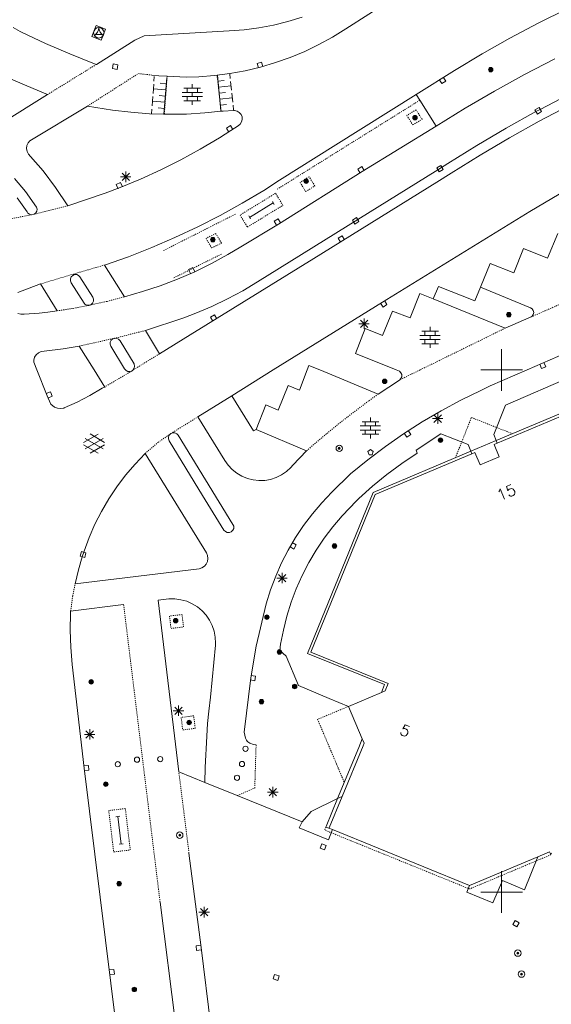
# Model space of a CAD drawing. Header units: millimetres. Extents: x 135944 to 142000, y 454200 to 456692.
# Tile 183 of 185: x 138304 to 138355, y 454539 to 454634. Entities that reach past the tile are written whole.
import ezdxf
from ezdxf.enums import TextEntityAlignment as Align

# ---------------------------------------------------------------- set-up
doc = ezdxf.new("R2010")
doc.units = ezdxf.units.MM
for name, pattern in [('TotaalGBKN2013X$0$DASHDOT', [1, 0.5, -0.25, 0, -0.25]), ('TotaalGBKN2013X$0$DOT', [0.25, 0, -0.25]), ('TotaalGBKN2013X$0$HIDDEN', [0.375, 0.25, -0.125])]:
    doc.linetypes.add(name, pattern=pattern)
doc.layers.get('0').update_dxf_attribs({"color": 251})
doc.layers.add('TotaalGBKN2013X$0$1', color=251, linetype='Continuous')
doc.layers.add('TotaalGBKN2013X$0$GBKN binnenstad 2009$0$SEMANT_ SYMB_', color=251, linetype='Continuous')
doc.styles.add('TotaalGBKN2013X$0$TXT', font='txt.shx')

# ---------------------------------------------------------------- blocks, each defined once
blk = doc.blocks.new('TotaalGBKN2013X$0$A$C7E336BC7')
at = {"linetype": 'Continuous', "lineweight": 0}
for p, q in [((138339501, 454635491), (138335081, 454632671)), ((138353515, 454633220), (138356266, 454634593)), ((138310760, 454631934), (138311189, 454632987)), ((138311189, 454632987), (138312088, 454632621)), ((138328153, 454633023), (138326752, 454632758)), ((138329536, 454633366), (138328153, 454633023)), ((138330897, 454633786), (138329536, 454633366)), ((138350800, 454631776), (138353515, 454633220)), ((138303228, 454632785), (138303906, 454632411)), ((138303906, 454632411), (138304032, 454632351)), ((138304032, 454632351), (138306331, 454631270)), ((138311659, 454631568), (138310760, 454631934)), ((138312088, 454632621), (138311659, 454631568)), ((138314876, 454631590), (138315774, 454632002)), ((138315774, 454632002), (138323919, 454632466)), ((138325340, 454632573), (138323919, 454632466)), ((138326752, 454632758), (138325340, 454632573)), ((138335081, 454632671), (138333809, 454631880)), ((138306331, 454631270), (138308664, 454630262)), ((138311201, 454629263), (138314876, 454631590)), ((138332497, 454631159), (138331148, 454630508)), ((138333809, 454631880), (138332497, 454631159)), ((138348124, 454630263), (138350800, 454631776)), ((138308664, 454630262), (138311028, 454629328)), ((138331148, 454630508), (138329766, 454629930)), ((138345488, 454628680), (138348124, 454630263)), ((138299461, 454629381), (138304551, 454627201)), ((138311028, 454629328), (138311201, 454629263)), ((138328355, 454629427), (138326919, 454629000)), ((138329766, 454629930), (138328355, 454629427)), ((138355101, 454629785), (138352198, 454628279)), ((138317171, 454628171), (138316517, 454628233)), ((138317980, 454628131), (138317171, 454628171)), ((138322505, 454628187), (138321011, 454628074)), ((138323990, 454628379), (138322505, 454628187)), ((138322788, 454628231), (138323134, 454624796)), ((138323982, 454628352), (138324025, 454627923)), ((138325463, 454628651), (138323990, 454628379)), ((138326919, 454629000), (138325463, 454628651)), ((138341811, 454626371), (138345488, 454628680)), ((138352198, 454628279), (138349332, 454626702)), ((138316626, 454626466), (138316694, 454627355)), ((138316717, 454627651), (138316751, 454628095)), ((138317902, 454627411), (138317304, 454627457)), ((138317675, 454624448), (138317947, 454628004)), ((138319811, 454628041), (138317980, 454628131)), ((138321011, 454628074), (138319811, 454628041)), ((138320386, 454626974), (138320386, 454627374)), ((138322846, 454627659), (138323443, 454627719)), ((138322903, 454627086), (138324097, 454627206)), ((138324054, 454627636), (138324140, 454626778)), ((138306528, 454626373), (138302095, 454623613)), ((138304551, 454627201), (138306528, 454626373)), ((138317857, 454626819), (138316660, 454626911)), ((138317811, 454626226), (138317213, 454626272)), ((138319406, 454626574), (138321366, 454626574)), ((138319586, 454626974), (138321186, 454626974)), ((138319886, 454626574), (138319886, 454626974)), ((138320386, 454626174), (138320386, 454626574)), ((138320886, 454626574), (138320886, 454626974)), ((138322961, 454626514), (138323558, 454626574)), ((138324169, 454626491), (138324256, 454625632)), ((138341811, 454626371), (138334129, 454621567)), ((138342158, 454625820), (138341811, 454626371)), ((138349332, 454626702), (138346506, 454625056)), ((138353689, 454624953), (138356367, 454626348)), ((138316535, 454625281), (138316603, 454626170)), ((138317766, 454625634), (138316569, 454625725)), ((138319406, 454626174), (138321366, 454626174)), ((138319586, 454625774), (138321186, 454625774)), ((138319886, 454625774), (138319886, 454626174)), ((138320386, 454625374), (138320386, 454625774)), ((138320886, 454625774), (138320886, 454626174)), ((138323018, 454625941), (138324212, 454626061)), ((138323076, 454625369), (138323673, 454625429)), ((138324284, 454625346), (138324328, 454624916)), ((138343721, 454623341), (138342158, 454625820)), ((138356472, 454625332), (138353588, 454623817)), ((138310353, 454625264), (138304821, 454621951)), ((138312757, 454624885), (138310353, 454625264)), ((138314515, 454624670), (138312757, 454624885)), ((138316281, 454624534), (138314515, 454624670)), ((138317706, 454624490), (138316281, 454624534)), ((138316479, 454624540), (138316513, 454624984)), ((138317720, 454625041), (138317122, 454625087)), ((138318051, 454624479), (138317706, 454624490)), ((138319822, 454624503), (138318051, 454624479)), ((138321590, 454624607), (138319822, 454624503)), ((138323152, 454624770), (138321590, 454624607)), ((138323351, 454624791), (138323152, 454624770)), ((138324321, 454624851), (138323351, 454624791)), ((138324432, 454624851), (138324321, 454624851)), ((138324676, 454624795), (138324432, 454624851)), ((138324890, 454624664), (138324676, 454624795)), ((138325052, 454624474), (138324890, 454624664)), ((138325146, 454624242), (138325052, 454624474)), ((138346506, 454625056), (138343721, 454623341)), ((138350440, 454623155), (138353292, 454624740)), ((138353292, 454624740), (138353689, 454624953)), ((138324771, 454623381), (138324965, 454623539)), ((138324965, 454623539), (138325101, 454623749)), ((138325101, 454623749), (138325163, 454623992)), ((138325163, 454623992), (138325146, 454624242)), ((138353588, 454623817), (138350743, 454622232)), ((138322984, 454622225), (138324071, 454622921)), ((138324071, 454622921), (138324771, 454623381)), ((138343721, 454623341), (138336641, 454618991)), ((138347628, 454621501), (138350440, 454623155)), ((138304661, 454621742), (138304551, 454621476)), ((138304821, 454621951), (138304661, 454621742)), ((138321156, 454621131), (138322984, 454622225)), ((138334129, 454621567), (138328741, 454618161)), ((138350743, 454622232), (138347938, 454620578)), ((138304551, 454621476), (138304520, 454621190)), ((138304520, 454621190), (138304567, 454620906)), ((138304567, 454620906), (138304691, 454620647)), ((138304691, 454620647), (138304881, 454620431)), ((138319287, 454620106), (138321156, 454621131)), ((138344858, 454619778), (138347628, 454621501)), ((138304881, 454620431), (138306101, 454619071)), ((138317382, 454619151), (138319287, 454620106)), ((138343908, 454619166), (138344858, 454619778)), ((138347938, 454620578), (138345174, 454618856)), ((138306101, 454619071), (138307301, 454617481)), ((138313657, 454618138), (138314365, 454618846)), ((138314365, 454618138), (138313657, 454618846)), ((138314011, 454617992), (138314011, 454618992)), ((138315442, 454618270), (138317382, 454619151)), ((138336641, 454618991), (138328641, 454613971)), ((138336229, 454614399), (138343908, 454619166)), ((138345174, 454618856), (138343811, 454617971)), ((138304431, 454617091), (138303374, 454618331)), ((138313471, 454617461), (138315442, 454618270)), ((138313511, 454618492), (138314511, 454618492)), ((138328741, 454618161), (138327227, 454617196)), ((138343811, 454617971), (138332021, 454610661)), ((138305471, 454615601), (138304431, 454617091)), ((138307301, 454617481), (138308471, 454615721)), ((138308471, 454615721), (138312041, 454616931)), ((138312041, 454616931), (138313471, 454617461)), ((138327227, 454617196), (138325159, 454615960)), ((138303611, 454616491), (138304561, 454615141)), ((138325159, 454615960), (138323051, 454614793)), ((138325875, 454614603), (138328142, 454615990)), ((138328230, 454615846), (138328054, 454616134)), ((138355501, 454616821), (138352691, 454615181)), ((138304561, 454615141), (138304639, 454615026)), ((138304639, 454615026), (138304799, 454614905)), ((138305245, 454614908), (138305404, 454615032)), ((138305404, 454615032), (138305503, 454615207)), ((138305526, 454615407), (138305471, 454615601)), ((138305503, 454615207), (138305526, 454615407)), ((138352691, 454615181), (138338611, 454606491)), ((138304799, 454614905), (138304994, 454614856)), ((138304994, 454614856), (138305230, 454614901)), ((138305230, 454614901), (138305245, 454614908)), ((138323051, 454614793), (138320906, 454613697)), ((138325963, 454614460), (138325787, 454614747)), ((138326631, 454608451), (138336229, 454614399)), ((138320906, 454613697), (138318725, 454612673)), ((138328641, 454613971), (138325021, 454611781)), ((138318725, 454612673), (138316512, 454611722)), ((138354391, 454610701), (138355391, 454613051)), ((138316512, 454611722), (138314268, 454610845)), ((138325021, 454611781), (138323796, 454611048)), ((138351161, 454609311), (138352111, 454611621)), ((138352111, 454611621), (138354391, 454610701)), ((138314268, 454610845), (138311996, 454610043)), ((138332021, 454610661), (138320191, 454603371)), ((138323796, 454611048), (138322228, 454610192)), ((138352457, 454600000), (138377131, 454610891)), ((138313901, 454607011), (138311996, 454610043)), ((138320623, 454609408), (138318984, 454608696)), ((138322228, 454610192), (138320623, 454609408)), ((138347981, 454607921), (138348901, 454610191)), ((138348901, 454610191), (138351161, 454609311)), ((138308792, 454608915), (138308717, 454608731)), ((138308717, 454608731), (138308720, 454608533)), ((138308720, 454608533), (138308801, 454608351)), ((138308933, 454609055), (138308792, 454608915)), ((138308801, 454608351), (138310031, 454606390)), ((138309117, 454609130), (138308933, 454609055)), ((138309316, 454609126), (138309117, 454609130)), ((138309497, 454609045), (138309316, 454609126)), ((138309631, 454608901), (138309497, 454609045)), ((138310861, 454606981), (138309631, 454608901)), ((138318984, 454608696), (138317316, 454608059)), ((138325212, 454607589), (138326631, 454608451)), ((138305861, 454608231), (138303675, 454607399)), ((138307444, 454605660), (138305861, 454608231)), ((138315620, 454607497), (138313901, 454607011)), ((138317316, 454608059), (138315620, 454607497)), ((138323753, 454606796), (138325212, 454607589)), ((138343961, 454607981), (138343443, 454606811)), ((138347431, 454606631), (138343961, 454607981)), ((138347981, 454607921), (138347431, 454606631)), ((138347981, 454607921), (138352761, 454605951)), ((138310844, 454606402), (138310927, 454606588)), ((138310933, 454606791), (138310861, 454606981)), ((138310927, 454606588), (138310933, 454606791)), ((138322258, 454606075), (138323753, 454606796)), ((138338611, 454606491), (138328143, 454600000)), ((138341231, 454604991), (138342171, 454607331)), ((138342171, 454607331), (138343443, 454606811)), ((138343443, 454606811), (138350331, 454603991)), ((138305715, 454605432), (138306541, 454605531)), ((138306541, 454605531), (138307444, 454605660)), ((138310031, 454606390), (138310145, 454606280)), ((138310145, 454606280), (138310330, 454606199)), ((138310330, 454606199), (138310532, 454606195)), ((138310532, 454606195), (138310696, 454606262)), ((138310696, 454606262), (138310844, 454606402)), ((138320730, 454605426), (138322258, 454606075)), ((138338601, 454603301), (138339541, 454605631)), ((138339541, 454605631), (138341231, 454604991)), ((138352761, 454605951), (138352926, 454605844)), ((138352926, 454605844), (138353036, 454605681)), ((138353036, 454605681), (138353072, 454605488)), ((138303981, 454605337), (138303698, 454605416)), ((138304275, 454605337), (138303981, 454605337)), ((138304275, 454605337), (138305715, 454605432)), ((138315891, 454603771), (138319571, 454604991)), ((138319571, 454604991), (138320730, 454605426)), ((138336477, 454604068), (138337185, 454604776)), ((138337185, 454604068), (138336477, 454604776)), ((138336831, 454603922), (138336831, 454604922)), ((138350331, 454603991), (138352827, 454605073)), ((138352915, 454605137), (138352827, 454605073)), ((138353030, 454605297), (138352915, 454605137)), ((138353072, 454605488), (138353030, 454605297)), ((138317240, 454601536), (138315891, 454603771)), ((138336021, 454601571), (138336951, 454603951)), ((138336331, 454604422), (138337331, 454604422)), ((138336951, 454603951), (138338601, 454603301)), ((138342350, 454603710), (138343950, 454603710)), ((138342650, 454603310), (138342650, 454603710)), ((138343150, 454603710), (138343150, 454604110)), ((138343650, 454603310), (138343650, 454603710)), ((138312621, 454602841), (138312530, 454602661)), ((138312773, 454602971), (138312621, 454602841)), ((138312891, 454603019), (138312773, 454602971)), ((138312942, 454603029), (138312891, 454603019)), ((138313146, 454603019), (138312942, 454603029)), ((138313332, 454602932), (138313146, 454603019)), ((138313470, 454602781), (138313332, 454602932)), ((138314811, 454600591), (138313470, 454602781)), ((138320191, 454603371), (138317240, 454601536)), ((138342170, 454603310), (138344130, 454603310)), ((138342170, 454602910), (138344130, 454602910)), ((138342650, 454602510), (138342650, 454602910)), ((138343150, 454602910), (138343150, 454603310)), ((138343650, 454602510), (138343650, 454602910)), ((138305921, 454601761), (138305662, 454601640)), ((138306202, 454601805), (138305921, 454601761)), ((138308031, 454602029), (138306202, 454601805)), ((138309571, 454602281), (138308031, 454602029)), ((138309571, 454602281), (138310983, 454600000)), ((138312530, 454602661), (138312516, 454602461)), ((138312516, 454602461), (138312581, 454602271)), ((138312581, 454602271), (138313911, 454600091)), ((138342350, 454602510), (138343950, 454602510)), ((138343150, 454602110), (138343150, 454602510)), ((138350000, 454600000), (138350000, 454602000)), ((138305211, 454600940), (138305200, 454600736)), ((138305293, 454601213), (138305211, 454600940)), ((138305448, 454601453), (138305293, 454601213)), ((138305662, 454601640), (138305448, 454601453)), ((138339910, 454600000), (138336021, 454601571)), ((138305200, 454600736), (138305492, 454600000)), ((138313911, 454600091), (138313981, 454600000)), ((138314724, 454600000), (138314833, 454600170)), ((138314823, 454600566), (138314811, 454600591)), ((138314867, 454600369), (138314823, 454600566)), ((138314833, 454600170), (138314867, 454600369)), ((138331551, 454600431), (138331388, 454600000)), ((138332595, 454600000), (138331551, 454600431)), ((138350000, 454600000), (138348000, 454600000)), ((138350000, 454600000), (138352000, 454600000))]:
    blk.add_line(p, q, dxfattribs=at)
at = {"linetype": 'TotaalGBKN2013X$0$HIDDEN', "lineweight": 0}
for p, q in [((138311201, 454629263), (138306528, 454626373)), ((138310353, 454625264), (138315222, 454628381)), ((138315222, 454628381), (138316517, 454628233)), ((138322759, 454628206), (138323152, 454624770)), ((138317706, 454624490), (138317980, 454628131)), ((138317705, 454624474), (138317706, 454624490)), ((138308471, 454615721), (138305230, 454614901)), ((138304994, 454614856), (138302141, 454614311)), ((138309021, 454609181), (138311996, 454610043)), ((138352827, 454605073), (138363531, 454609761)), ((138305861, 454608231), (138309021, 454609181)), ((138310532, 454606195), (138312225, 454606567)), ((138312225, 454606567), (138313901, 454607011)), ((138307444, 454605660), (138308993, 454605895)), ((138308993, 454605895), (138310532, 454606195)), ((138312891, 454603019), (138315891, 454603771)), ((138342196, 454600000), (138350331, 454603991)), ((138309571, 454602281), (138312891, 454603019)), ((138317240, 454601536), (138314724, 454600000))]:
    blk.add_line(p, q, dxfattribs=at)
at = {"linetype": 'TotaalGBKN2013X$0$DASHDOT', "lineweight": 0}
for p, q in [((138342158, 454625820), (138328461, 454617271)), ((138324511, 454614921), (138317631, 454611431)), ((138323171, 454611091), (138318611, 454608811))]:
    blk.add_line(p, q, dxfattribs=at)
at = {"linetype": 'TotaalGBKN2013X$0$DOT', "lineweight": 0}
for p, q in [((138341810, 454624910), (138340920, 454624370)), ((138342390, 454624000), (138341810, 454624910)), ((138340920, 454624370), (138341500, 454623460)), ((138341500, 454623460), (138342390, 454624000)), ((138331570, 454618500), (138330700, 454617960)), ((138330700, 454617960), (138331250, 454617080)), ((138332120, 454617620), (138331570, 454618500)), ((138331250, 454617080), (138332120, 454617620)), ((138322640, 454613060), (138321700, 454612600)), ((138323180, 454612140), (138322640, 454613060)), ((138321700, 454612600), (138322240, 454611680)), ((138322240, 454611680), (138323180, 454612140))]:
    blk.add_line(p, q, dxfattribs=at)
at = {"linetype": 'Continuous', "lineweight": 0}
for points in [[(138313244, 454629231), (138312799, 454629297), (138312733, 454628851), (138313179, 454628786), (138313244, 454629231)], [(138327147, 454629043), (138327023, 454629475), (138326590, 454629352), (138326714, 454628919)], [(138344029, 454627798), (138344263, 454627414), (138344647, 454627647), (138344414, 454628032)], [(138353198, 454624892), (138353431, 454624507), (138353816, 454624741), (138353583, 454625125), (138353198, 454624892)], [(138324274, 454623017), (138324038, 454623400), (138323655, 454623164), (138323890, 454622781)], [(138336845, 454619089), (138336607, 454619471), (138336225, 454619233), (138336462, 454618851)], [(138343796, 454619364), (138344020, 454618974), (138344410, 454619199), (138344186, 454619589), (138343796, 454619364)], [(138313694, 454617525), (138313525, 454617942), (138313108, 454617772), (138313277, 454617355)], [(138328831, 454614089), (138328595, 454614472), (138328212, 454614236), (138328448, 454613853)], [(138335727, 454614350), (138335963, 454613967), (138336346, 454614204), (138336110, 454614587), (138335727, 454614350)], [(138334964, 454612469), (138334727, 454612851), (138334345, 454612613), (138334582, 454612231)], [(138320622, 454609401), (138320440, 454609812), (138320028, 454609631), (138320210, 454609219)], [(138338408, 454606394), (138338646, 454606012), (138339028, 454606250), (138338791, 454606632)], [(138322744, 454604907), (138322508, 454605290), (138322125, 454605054), (138322360, 454604671)], [(138353645, 454600540), (138353826, 454600128), (138354238, 454600309), (138354057, 454600721)]]:
    blk.add_lwpolyline(points, dxfattribs=at)
at = {"linetype": 'TotaalGBKN2013X$0$DOT', "lineweight": 0}
blk.add_lwpolyline([(138329061, 454615761), (138328356, 454616913), (138324956, 454614833), (138325661, 454613681), (138329061, 454615761)], dxfattribs=at)
at = {"linetype": 'Continuous', "lineweight": 0}
for centre, radius in [((138311438, 454632285), 500), ((138348961, 454628752), 215), ((138348961, 454628752), 155), ((138348961, 454628752), 95), ((138348961, 454628752), 35), ((138341711, 454624162), 215), ((138341711, 454624162), 155), ((138341711, 454624162), 95), ((138341711, 454624162), 35), ((138331291, 454618072), 215), ((138331291, 454618072), 155), ((138331291, 454618072), 95), ((138331291, 454618072), 35), ((138322351, 454612472), 215), ((138322351, 454612472), 155), ((138322351, 454612472), 95), ((138322351, 454612472), 35), ((138350691, 454605292), 215), ((138350691, 454605292), 155), ((138350691, 454605292), 95), ((138350691, 454605292), 35)]:
    blk.add_circle(centre, radius, dxfattribs=at)
for centre, radius, start, end in [((138310456, 454632853), 984, 303.89611, 356.03804), ((138311438, 454631136), 999, 64.2764, 115.72044), ((138312418, 454632852), 982, 183.93068, 236.24524)]:
    blk.add_arc(centre, radius, start, end, dxfattribs=at)
blk = doc.blocks.new('TotaalGBKN2013X$0$A$C74320002')
at = {"linetype": 'Continuous', "lineweight": 0}
for p, q in [((138305492, 454600000), (138306478, 454597517)), ((138310983, 454600000), (138311997, 454598362)), ((138314041, 454599946), (138313981, 454600000)), ((138314223, 454599857), (138314041, 454599946)), ((138314425, 454599845), (138314223, 454599857)), ((138314616, 454599911), (138314425, 454599845)), ((138314724, 454600000), (138314616, 454599911)), ((138328143, 454600000), (138324161, 454597531)), ((138330661, 454598071), (138331388, 454600000)), ((138332595, 454600000), (138338191, 454597691)), ((138340081, 454599931), (138339910, 454600000)), ((138340220, 454599870), (138340081, 454599931)), ((138340363, 454599733), (138340220, 454599870)), ((138350000, 454600000), (138348000, 454600000)), ((138348921, 454598461), (138352457, 454600000)), ((138350000, 454600000), (138352000, 454600000)), ((138350000, 454600000), (138350000, 454598000)), ((138358115, 454600000), (138350361, 454596631)), ((138338191, 454597691), (138340221, 454599031)), ((138340221, 454599031), (138340364, 454599169)), ((138340441, 454599550), (138340363, 454599733)), ((138340364, 454599169), (138340441, 454599352)), ((138340441, 454599352), (138340441, 454599550)), ((138310579, 454597547), (138311757, 454598244)), ((138311757, 454598244), (138311892, 454598331)), ((138311997, 454598362), (138311892, 454598331)), ((138328621, 454596141), (138329551, 454598501)), ((138329551, 454598501), (138330661, 454598071)), ((138346094, 454597103), (138347997, 454598038)), ((138347997, 454598038), (138348921, 454598461)), ((138306478, 454597517), (138306849, 454596713)), ((138309362, 454596919), (138310579, 454597547)), ((138324161, 454597531), (138320921, 454595501)), ((138324161, 454597531), (138326241, 454594161)), ((138344229, 454596096), (138346094, 454597103)), ((138349484, 454593241), (138359131, 454597311)), ((138306849, 454596713), (138307201, 454596448)), ((138307201, 454596448), (138307480, 454596338)), ((138307480, 454596338), (138307777, 454596305)), ((138307777, 454596305), (138308073, 454596352)), ((138308073, 454596352), (138308110, 454596363)), ((138308110, 454596363), (138309362, 454596919)), ((138326491, 454594291), (138327421, 454596641)), ((138327421, 454596641), (138328621, 454596141)), ((138342402, 454595020), (138344229, 454596096)), ((138350361, 454596631), (138349241, 454593811)), ((138349586, 454593000), (138358981, 454596961)), ((138320921, 454595501), (138323511, 454591331)), ((138337440, 454595040), (138337440, 454595440)), ((138343381, 454595332), (138344381, 454595332)), ((138343527, 454594978), (138344235, 454595686)), ((138344235, 454594978), (138343527, 454595686)), ((138343881, 454594832), (138343881, 454595832)), ((138326241, 454594161), (138326491, 454594291)), ((138331331, 454592261), (138326491, 454594291)), ((138336460, 454594640), (138338420, 454594640)), ((138336460, 454594240), (138338420, 454594240)), ((138336640, 454595040), (138338240, 454595040)), ((138336940, 454594640), (138336940, 454595040)), ((138336940, 454593840), (138336940, 454594240)), ((138337440, 454594240), (138337440, 454594640)), ((138337940, 454594640), (138337940, 454595040)), ((138337940, 454593840), (138337940, 454594240)), ((138340618, 454593876), (138342402, 454595020)), ((138309982, 454593046), (138311384, 454593855)), ((138310119, 454592433), (138311852, 454593432)), ((138311852, 454592444), (138310120, 454593446)), ((138311982, 454593063), (138310596, 454593864)), ((138318097, 454593403), (138318112, 454593605)), ((138318161, 454593211), (138318097, 454593403)), ((138318112, 454593605), (138318203, 454593785)), ((138318203, 454593785), (138318309, 454593887)), ((138318309, 454593887), (138318333, 454593903)), ((138318333, 454593903), (138318524, 454593972)), ((138318524, 454593972), (138318727, 454593963)), ((138318727, 454593963), (138318910, 454593876)), ((138318910, 454593876), (138319031, 454593751)), ((138319031, 454593751), (138324281, 454585211)), ((138336640, 454593840), (138338240, 454593840)), ((138337440, 454593440), (138337440, 454593840)), ((138338878, 454592665), (138340618, 454593876)), ((138341821, 454592321), (138344191, 454593891)), ((138344191, 454593891), (138346801, 454592851)), ((138349241, 454593811), (138349484, 454593241)), ((138311383, 454592023), (138309982, 454592832)), ((138310596, 454592014), (138311982, 454592814)), ((138321371, 454587961), (138318161, 454593211)), ((138337185, 454591390), (138338878, 454592665)), ((138341911, 454592031), (138341821, 454592321)), ((138346801, 454592851), (138347063, 454592220)), ((138349484, 454593241), (138347063, 454592220)), ((138349586, 454593000), (138349281, 454592871)), ((138349281, 454592871), (138349781, 454591681)), ((138349586, 454593000), (138349484, 454593241)), ((138314904, 454590976), (138315861, 454591981)), ((138321739, 454582488), (138315861, 454591981)), ((138330021, 454590881), (138331331, 454592261)), ((138335541, 454590051), (138337185, 454591390)), ((138347063, 454592220), (138337695, 454588265)), ((138347162, 454591979), (138337899, 454588061)), ((138340444, 454591038), (138341911, 454592031)), ((138347162, 454591979), (138347063, 454592220)), ((138347451, 454592101), (138347162, 454591979)), ((138347951, 454590911), (138347451, 454592101)), ((138349781, 454591681), (138347951, 454590911)), ((138314006, 454589917), (138314904, 454590976)), ((138323511, 454591331), (138323834, 454590869)), ((138323834, 454590869), (138324218, 454590457)), ((138324218, 454590457), (138324657, 454590104)), ((138329392, 454590256), (138329811, 454590641)), ((138329811, 454590641), (138330021, 454590881)), ((138339022, 454589980), (138340444, 454591038)), ((138313170, 454588808), (138314006, 454589917)), ((138324657, 454590104), (138325142, 454589817)), ((138325142, 454589817), (138325662, 454589600)), ((138325662, 454589600), (138326208, 454589460)), ((138327331, 454589416), (138327886, 454589514)), ((138327886, 454589514), (138328421, 454589689)), ((138328421, 454589689), (138328927, 454589938)), ((138328927, 454589938), (138329392, 454590256)), ((138333741, 454588283), (138335541, 454590051)), ((138337650, 454588860), (138339022, 454589980)), ((138312400, 454587654), (138313170, 454588808)), ((138326208, 454589460), (138326768, 454589398)), ((138326768, 454589398), (138327331, 454589416)), ((138336331, 454587678), (138337650, 454588860)), ((138311698, 454586456), (138312400, 454587654)), ((138323421, 454584661), (138321371, 454587961)), ((138337695, 454588265), (138331401, 454572831)), ((138337899, 454588061), (138331741, 454572971)), ((138332782, 454587277), (138333741, 454588283)), ((138336101, 454587461), (138336331, 454587678)), ((138331882, 454586216), (138332782, 454587277)), ((138334741, 454586041), (138336101, 454587461)), ((138311066, 454585220), (138311698, 454586456)), ((138331045, 454585106), (138331882, 454586216)), ((138333842, 454584988), (138334741, 454586041)), ((138310506, 454583950), (138311066, 454585220)), ((138324351, 454584823), (138324270, 454584639)), ((138324281, 454585211), (138324355, 454585024)), ((138324355, 454585024), (138324351, 454584823)), ((138330273, 454583950), (138331045, 454585106)), ((138333006, 454583885), (138333842, 454584988)), ((138310020, 454582650), (138310506, 454583950)), ((138323553, 454584520), (138323421, 454584661)), ((138323735, 454584436), (138323553, 454584520)), ((138323936, 454584429), (138323735, 454584436)), ((138324124, 454584501), (138323936, 454584429)), ((138324270, 454584639), (138324124, 454584501)), ((138329568, 454582751), (138330273, 454583950)), ((138332235, 454582735), (138333006, 454583885)), ((138309480, 454580840), (138309840, 454582103)), ((138309840, 454582103), (138310020, 454582650)), ((138321852, 454582228), (138321739, 454582488)), ((138321846, 454581664), (138321889, 454581945)), ((138321889, 454581945), (138321852, 454582228)), ((138328934, 454581513), (138329568, 454582751)), ((138331531, 454581543), (138332235, 454582735)), ((138321031, 454580951), (138321303, 454581034)), ((138321303, 454581034), (138321541, 454581190)), ((138321541, 454581190), (138321727, 454581405)), ((138321727, 454581405), (138321846, 454581664)), ((138328372, 454580241), (138328934, 454581513)), ((138330898, 454580312), (138331531, 454581543)), ((138309176, 454579525), (138321031, 454580951)), ((138309176, 454579525), (138309480, 454580840)), ((138327883, 454578939), (138328372, 454580241)), ((138328481, 454580062), (138329481, 454580062)), ((138328627, 454579708), (138329335, 454580416)), ((138329335, 454579708), (138328627, 454580416)), ((138328981, 454579562), (138328981, 454580562)), ((138330337, 454579047), (138330898, 454580312)), ((138327471, 454577611), (138327883, 454578939)), ((138329849, 454577751), (138330337, 454579047)), ((138308740, 454576882), (138313811, 454577523)), ((138317109, 454577939), (138318151, 454578071)), ((138319096, 454561504), (138317109, 454577939)), ((138318151, 454578071), (138318727, 454578074)), ((138318727, 454578074), (138319298, 454577996)), ((138319298, 454577996), (138319853, 454577841)), ((138319853, 454577841), (138320382, 454577610)), ((138320382, 454577610), (138320873, 454577309)), ((138320873, 454577309), (138321318, 454576942)), ((138326501, 454573541), (138327471, 454577611)), ((138329438, 454576430), (138329849, 454577751)), ((138308697, 454575079), (138308724, 454576720)), ((138308724, 454576720), (138308729, 454576831)), ((138308729, 454576831), (138308740, 454576882)), ((138321318, 454576942), (138321707, 454576518)), ((138321707, 454576518), (138322035, 454576044)), ((138329103, 454575087), (138329438, 454576430)), ((138322035, 454576044), (138322293, 454575528)), ((138322293, 454575528), (138322478, 454574983)), ((138308749, 454573438), (138308697, 454575079)), ((138322478, 454574983), (138322586, 454574416)), ((138322586, 454574416), (138322614, 454573841)), ((138328847, 454573726), (138329103, 454575087)), ((138322605, 454573641), (138322140, 454568646)), ((138322614, 454573841), (138322605, 454573641)), ((138325981, 454570521), (138326501, 454573541)), ((138328761, 454573141), (138328847, 454573726)), ((138308881, 454571801), (138308749, 454573438)), ((138329371, 454572581), (138328761, 454573141)), ((138330561, 454569771), (138329371, 454572581)), ((138331401, 454572831), (138338801, 454569861)), ((138331741, 454572971), (138339141, 454569971)), ((138310041, 454561851), (138308881, 454571801)), ((138325341, 454565301), (138325981, 454570521)), ((138333481, 454568531), (138330561, 454569771)), ((138338801, 454569861), (138338494, 454569116)), ((138339141, 454569971), (138338861, 454569271)), ((138338494, 454569116), (138335335, 454567771)), ((138338861, 454569271), (138338494, 454569116)), ((138319064, 454566860), (138319064, 454567860)), ((138322140, 454568646), (138321978, 454567316)), ((138335335, 454567771), (138333481, 454568531)), ((138318564, 454567360), (138319564, 454567360)), ((138318710, 454567006), (138319418, 454567714)), ((138319418, 454567006), (138318710, 454567714)), ((138321978, 454567316), (138321858, 454566125)), ((138335335, 454567771), (138336656, 454564656)), ((138321858, 454566125), (138321771, 454564931)), ((138310061, 454565092), (138311061, 454565092)), ((138310207, 454564738), (138310915, 454565446)), ((138310915, 454564738), (138310207, 454565446)), ((138310561, 454564592), (138310561, 454565592)), ((138325493, 454564724), (138325341, 454565301)), ((138321771, 454564931), (138321616, 454561927)), ((138325571, 454564551), (138325493, 454564724)), ((138325637, 454564453), (138325571, 454564551)), ((138325718, 454564371), (138325637, 454564453)), ((138325910, 454564246), (138325718, 454564371)), ((138326241, 454564131), (138325910, 454564246)), ((138326494, 454564106), (138326241, 454564131)), ((138336316, 454563840), (138336656, 454564656)), ((138336656, 454564656), (138336831, 454564241)), ((138336831, 454564241), (138336732, 454564002)), ((138336316, 454563840), (138334301, 454558949)), ((138336732, 454564002), (138334733, 454559162)), ((138316760, 454507633), (138310041, 454561851)), ((138319096, 454561504), (138321598, 454560488)), ((138321616, 454561927), (138321598, 454560488)), ((138321598, 454560488), (138324693, 454559230)), ((138327598, 454559562), (138328598, 454559562)), ((138327744, 454559208), (138328452, 454559916)), ((138328452, 454559208), (138327744, 454559916)), ((138328098, 454559062), (138328098, 454560062)), ((138324693, 454559230), (138330902, 454556707)), ((138331757, 454557695), (138334301, 454558949)), ((138334301, 454558949), (138333198, 454556272)), ((138334733, 454559162), (138333485, 454556141)), ((138334301, 454558949), (138334733, 454559162)), ((138330902, 454556707), (138331757, 454557695)), ((138313062, 454557212), (138313460, 454557259)), ((138313261, 454557235), (138313574, 454554593)), ((138330902, 454556707), (138330610, 454556142)), ((138330610, 454556142), (138333421, 454554990)), ((138333181, 454556226), (138333198, 454556272)), ((138333472, 454556108), (138333181, 454556226)), ((138333421, 454554990), (138333799, 454555975)), ((138333485, 454556141), (138333472, 454556108)), ((138333799, 454555975), (138333472, 454556108)), ((138346941, 454550631), (138333799, 454555975)), ((138313376, 454554569), (138313773, 454554616)), ((138321223, 454544672), (138320071, 454553732)), ((138353460, 454553383), (138354591, 454553861)), ((138354591, 454553861), (138354681, 454553661)), ((138354681, 454553661), (138354797, 454553710)), ((138353460, 454553383), (138346941, 454550631)), ((138353460, 454553383), (138352181, 454550201)), ((138350000, 454550000), (138350000, 454552000)), ((138350091, 454551091), (138349171, 454548971)), ((138352181, 454550201), (138350091, 454551091)), ((138346683, 454549985), (138346941, 454550631)), ((138349171, 454548971), (138346683, 454549985)), ((138348000, 454550000), (138350000, 454550000)), ((138350000, 454550000), (138352000, 454550000)), ((138350000, 454548000), (138350000, 454550000)), ((138320067, 454527140), (138317303, 454549032)), ((138321022, 454548069), (138322022, 454548069)), ((138321168, 454547715), (138321876, 454548423)), ((138321876, 454547715), (138321168, 454548423)), ((138321522, 454547569), (138321522, 454548569)), ((138323314, 454527728), (138321223, 454544672))]:
    blk.add_line(p, q, dxfattribs=at)
at = {"linetype": 'TotaalGBKN2013X$0$HIDDEN', "lineweight": 0}
for p, q in [((138314616, 454599911), (138311997, 454598362)), ((138342196, 454600000), (138340221, 454599031)), ((138335263, 454595519), (138337304, 454597055)), ((138337304, 454597055), (138338191, 454597691)), ((138318333, 454593903), (138320921, 454595501)), ((138333272, 454593921), (138335263, 454595519)), ((138317101, 454593051), (138318309, 454593887)), ((138331331, 454592261), (138333272, 454593921)), ((138315861, 454591981), (138317101, 454593051)), ((138308937, 454578350), (138309176, 454579525)), ((138308740, 454576882), (138308937, 454578350)), ((138317303, 454549032), (138313811, 454577523)), ((138326368, 454559956), (138326494, 454564106)), ((138320071, 454553732), (138319096, 454561504)), ((138324693, 454559230), (138326368, 454559956))]:
    blk.add_line(p, q, dxfattribs=at)
at = {"linetype": 'TotaalGBKN2013X$0$DOT', "lineweight": 0}
for p, q in [((138345581, 454591591), (138347111, 454595441)), ((138347111, 454595441), (138351011, 454593901)), ((138319404, 454576572), (138318207, 454576431)), ((138318207, 454576431), (138318348, 454575245)), ((138319544, 454575387), (138319404, 454576572)), ((138318348, 454575245), (138319544, 454575387)), ((138320518, 454566872), (138319319, 454566721)), ((138320670, 454565670), (138320518, 454566872)), ((138335335, 454567771), (138332381, 454566541)), ((138319319, 454566721), (138319471, 454565519)), ((138332381, 454566541), (138334939, 454560497)), ((138319471, 454565519), (138320670, 454565670)), ((138333180, 454556226), (138333060, 454555933)), ((138346941, 454550291), (138333060, 454555933)), ((138354681, 454553661), (138354721, 454553571)), ((138354721, 454553571), (138346941, 454550291))]:
    blk.add_line(p, q, dxfattribs=at)
at = {"linetype": 'Continuous', "lineweight": 0}
for points in [[(138306561, 454597308), (138306980, 454597474), (138306813, 454597892), (138306395, 454597726)], [(138340677, 454593951), (138340920, 454593572), (138341299, 454593816), (138341055, 454594194)], [(138337305, 454591882), (138337598, 454591882), (138337701, 454592200), (138337451, 454592382), (138337201, 454592200), (138337305, 454591882)], [(138329713, 454583074), (138330101, 454582847), (138330329, 454583235), (138329940, 454583462)], [(138310204, 454582486), (138309767, 454582595), (138309658, 454582158), (138310095, 454582049), (138310204, 454582486)], [(138325922, 454570306), (138326367, 454570240), (138326433, 454570686), (138325987, 454570751)], [(138310040, 454561628), (138310487, 454561682), (138310433, 454562129), (138309986, 454562075)], [(138332794, 454554625), (138332627, 454554207), (138333045, 454554040), (138333212, 454554458), (138332794, 454554625)], [(138351286, 454547275), (138351071, 454546880), (138351466, 454546665), (138351681, 454547060), (138351286, 454547275)], [(138321196, 454544895), (138320749, 454544840), (138320804, 454544394), (138321251, 454544449)], [(138312481, 454542088), (138312928, 454542143), (138312873, 454542589), (138312426, 454542534)], [(138328561, 454541535), (138328698, 454541964), (138328269, 454542101), (138328132, 454541672), (138328561, 454541535)]]:
    blk.add_lwpolyline(points, dxfattribs=at)
at = {"linetype": 'TotaalGBKN2013X$0$DOT', "lineweight": 0}
blk.add_lwpolyline([(138312858, 454553837), (138314447, 454554025), (138313977, 454557991), (138312388, 454557802), (138312858, 454553837)], dxfattribs=at)
at = {"linetype": 'Continuous', "lineweight": 0}
for centre, radius in [((138338811, 454598902), 215), ((138338811, 454598902), 155), ((138338811, 454598902), 95), ((138338811, 454598902), 35), ((138344151, 454593272), 215), ((138344151, 454593272), 155), ((138344151, 454593272), 95), ((138344151, 454593272), 35), ((138334461, 454592491), 310), ((138334461, 454592491), 95), ((138334461, 454592491), 35), ((138334461, 454592491), 22.4), ((138334001, 454583132), 215), ((138334001, 454583132), 155), ((138334001, 454583132), 95), ((138334001, 454583132), 35), ((138327531, 454576322), 215), ((138327531, 454576322), 155), ((138327531, 454576322), 95), ((138327531, 454576322), 35), ((138318801, 454575992), 215), ((138318801, 454575992), 155), ((138318801, 454575992), 95), ((138318801, 454575992), 35), ((138328731, 454572992), 215), ((138328731, 454572992), 155), ((138328731, 454572992), 95), ((138328731, 454572992), 35), ((138310701, 454570122), 215), ((138310701, 454570122), 155), ((138310701, 454570122), 95), ((138310701, 454570122), 35), ((138330190, 454569680), 215), ((138330190, 454569680), 155), ((138330190, 454569680), 95), ((138330190, 454569680), 35), ((138327010, 454568230), 215), ((138327010, 454568230), 155), ((138327010, 454568230), 95), ((138327010, 454568230), 35), ((138320081, 454566232), 215), ((138320081, 454566232), 155), ((138320081, 454566232), 95), ((138320081, 454566232), 35), ((138325480, 454563721), 250), ((138313256, 454562235), 250), ((138315097, 454562674), 250), ((138317314, 454562728), 250), ((138325148, 454562255), 250), ((138312101, 454560322), 215), ((138312101, 454560322), 155), ((138312101, 454560322), 95), ((138312101, 454560322), 35), ((138324669, 454560938), 250), ((138319181, 454555441), 310), ((138319181, 454555441), 95), ((138319181, 454555441), 35), ((138319181, 454555441), 22.4), ((138313381, 454550802), 215), ((138313381, 454550802), 155), ((138313381, 454550802), 95), ((138313381, 454550802), 35), ((138351561, 454544151), 310), ((138351561, 454544151), 95), ((138351561, 454544151), 35), ((138351561, 454544151), 22.4), ((138351899, 454542144), 310), ((138351899, 454542144), 95), ((138351899, 454542144), 35), ((138351899, 454542144), 22.4), ((138314841, 454540672), 215), ((138314841, 454540672), 155), ((138314841, 454540672), 95), ((138314841, 454540672), 35)]:
    blk.add_circle(centre, radius, dxfattribs=at)
at = {"linetype": 'Continuous', "lineweight": 0, "style": 'TotaalGBKN2013X$0$TXT'}
for s, rotation, p in [('15', 22.8783, (138349624, 454587918)), ('5', 337.596, (138340348, 454565620))]:
    blk.add_text(s, height=1054, rotation=rotation, dxfattribs=at).set_placement(p, align=Align.MIDDLE_LEFT)

msp = doc.modelspace()

# ---------------------------------------------------------------- block references
at = {"layer": 'TotaalGBKN2013X$0$1', "xscale": 0.0009999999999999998, "yscale": 0.0009999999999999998, "zscale": 0.0009999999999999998}
msp.add_blockref('TotaalGBKN2013X$0$A$C74320002', (0, 0), dxfattribs=at)
at = {"layer": 'TotaalGBKN2013X$0$GBKN binnenstad 2009$0$SEMANT_ SYMB_', "xscale": 0.0009999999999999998, "yscale": 0.0009999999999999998, "zscale": 0.0009999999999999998}
msp.add_blockref('TotaalGBKN2013X$0$A$C7E336BC7', (0, 0), dxfattribs=at)

doc.saveas('drawing.dxf')
